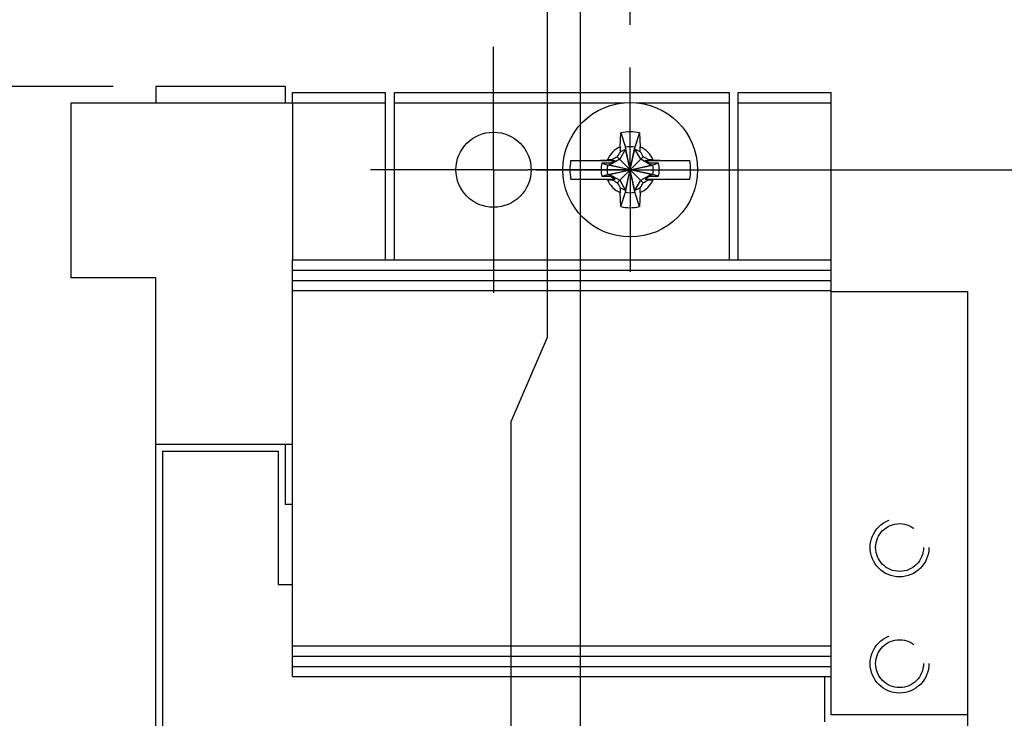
# Model space of a CAD drawing. Header units: inches. Extents: x 0 to 34, y 0 to 22.
# Tile 20 of 35: x 3.4 to 4.9, y 17.9 to 18.9. Entities that reach past the tile are written whole.
import ezdxf

# ---------------------------------------------------------------- set-up
doc = ezdxf.new("R2010")
doc.units = ezdxf.units.IN
doc.header["$LTSCALE"] = 1.87
doc.header["$MEASUREMENT"] = 0
doc.linetypes.add('CENTER', pattern=[0.6, 0.375, -0.075, 0.075, -0.075])
doc.linetypes.add('HIDDEN', pattern=[0.2, 0.1, -0.1])
doc.layers.get('0').update_dxf_attribs({"linetype": 'CONTINUOUS'})
for name, color, linetype in [('02___PRT_ALL_AXES', 7, 'CONTINUOUS'), ('DEFAULT_1', 7, 'CENTER'), ('DIMENSIONS', 7, 'CONTINUOUS'), ('HANDLES', 7, 'CONTINUOUS')]:
    doc.layers.add(name, color=color, linetype=linetype)
doc.styles.get("Standard").update_dxf_attribs({"font": 'txt', "width": 0.8})
doc.dimstyles.new('DIMSTYLE_1', dxfattribs={"dimtxt": 0.125, "dimasz": 0.18, "dimexe": 0.125, "dimexo": 0.0625, "dimgap": 0.09, "dimtad": 0, "dimtih": 1, "dimtoh": 1, "dimdec": 3, "dimzin": 4, "dimdsep": 46, "dimtxsty": 'STANDARD', "dimblk": '_FILLED', "dimblk1": '_FILLED', "dimblk2": '_FILLED', "dimcen": 0.09, "dimadec": 0, "dimazin": 0, "dimtp": 0.005, "dimtm": 0.005, "dimtfac": 1, "dimtdec": 3, "dimtofl": 0, "dimtmove": 0, "dimatfit": 3, "dimldrblk": '_FILLED', "dimfxl": 1, "dimtolj": 1, "dimtzin": 4, "dimarcsym": 0})

# ---------------------------------------------------------------- blocks, each defined once
blk = doc.blocks.new('*D12')
at = {"layer": 'DIMENSIONS', "color": 2, "linetype": 'CONTINUOUS'}
blk.add_line((4.1863, 18.6708), (5.4053, 18.6708), dxfattribs=at)
at = {"layer": 'DIMENSIONS', "color": 2, "linetype": 'CONTINUOUS', "insert": (5.4678, 18.7333), "char_height": 0.125, "width": 0.8, "attachment_point": 1, "line_spacing_factor": 0.9}
blk.add_mtext('10.072\\P[255.83]', dxfattribs=at)
blk = doc.blocks.new('_FILLED')
at = {"color": 0, "linetype": 'BYBLOCK'}
blk.add_solid([(0, 0), (-1, 0.1736), (-1, -0.1736)], dxfattribs=at)
blk = doc.blocks.new('*D13')
at = {"layer": 'DIMENSIONS', "color": 2, "linetype": 'CONTINUOUS'}
blk.add_line((3.5673, 18.7928), (2.9125, 18.7928), dxfattribs=at)
at = {"layer": 'DIMENSIONS', "color": 2, "linetype": 'CONTINUOUS', "insert": (2.65, 18.8553), "char_height": 0.125, "width": 0.8, "attachment_point": 3, "line_spacing_factor": 0.9}
blk.add_mtext('10.194\\P[258.93]', dxfattribs=at)
blk = doc.blocks.new('*D16')
at = {"layer": 'DIMENSIONS', "color": 2, "linetype": 'CONTINUOUS'}
for p, q in [((3.9657, 19.1486), (3.9657, 19.3803)), ((4.1238, 19.0409), (3.9657, 19.1486)), ((4.1238, 18.9133), (4.1238, 19.0409))]:
    blk.add_line(p, q, dxfattribs=at)
at = {"layer": 'DIMENSIONS', "color": 2, "linetype": 'CONTINUOUS', "insert": (3.9032, 19.4428), "char_height": 0.125, "width": 0.825, "attachment_point": 1, "rotation": 90, "line_spacing_factor": 0.9}
blk.add_mtext('.000{\\Ftxt.shx;\\W1.000000;\\H0.125000; }[0]', dxfattribs=at)
blk = doc.blocks.new('*D17')
at = {"layer": 'DIMENSIONS', "color": 2, "linetype": 'CONTINUOUS'}
for p, q in [((4.7411, 19.2501), (4.7411, 19.3803)), ((4.3238, 18.9978), (4.7411, 19.2501)), ((4.3238, 18.8829), (4.3238, 18.9978))]:
    blk.add_line(p, q, dxfattribs=at)
at = {"layer": 'DIMENSIONS', "color": 2, "linetype": 'CONTINUOUS', "insert": (4.6786, 19.4428), "char_height": 0.125, "width": 1.125, "attachment_point": 1, "rotation": 90, "line_spacing_factor": 0.9}
blk.add_mtext('.200{\\Ftxt.shx;\\W1.000000;\\H0.125000; }[5.08]', dxfattribs=at)
blk = doc.blocks.new('*D18')
at = {"layer": 'DIMENSIONS', "color": 2, "linetype": 'CONTINUOUS'}
for p, q in [((4.2026, 18.4255), (4.2026, 19.3803)), ((4.1498, 18.3024), (4.2026, 18.4255)), ((4.1498, 14.4143), (4.1498, 18.3024))]:
    blk.add_line(p, q, dxfattribs=at)
at = {"layer": 'DIMENSIONS', "color": 2, "linetype": 'CONTINUOUS', "insert": (4.1401, 19.4428), "char_height": 0.125, "width": 1.125, "attachment_point": 1, "rotation": 90, "line_spacing_factor": 0.9}
blk.add_mtext('.026{\\Ftxt.shx;\\W1.000000;\\H0.125000; }[0.66]', dxfattribs=at)
blk = doc.blocks.new('*D19')
at = {"layer": 'DIMENSIONS', "color": 2, "linetype": 'CONTINUOUS'}
for p, q in [((4.4242, 19.2378), (4.4242, 19.3803)), ((4.2511, 19.0901), (4.4242, 19.2378)), ((4.2511, 14.7926), (4.2511, 19.0901))]:
    blk.add_line(p, q, dxfattribs=at)
at = {"layer": 'DIMENSIONS', "color": 2, "linetype": 'CONTINUOUS', "insert": (4.3617, 19.4428), "char_height": 0.125, "width": 1.125, "attachment_point": 1, "rotation": 90, "line_spacing_factor": 0.9}
blk.add_mtext('.127{\\Ftxt.shx;\\W1.000000;\\H0.125000; }[3.23]', dxfattribs=at)

msp = doc.modelspace()

# ---------------------------------------------------------------- linework, layer by layer
at = {"color": 7, "linetype": 'CONTINUOUS'}
for p, q in [((3.6298, 18.7928), (3.6298, 18.7688)), ((3.8188, 18.7928), (3.6298, 18.7928)), ((3.8188, 18.7928), (3.8188, 18.7688)), ((3.5058, 18.5128), (3.5058, 18.7688)), ((3.5058, 18.7688), (3.8298, 18.7688)), ((3.8298, 18.7688), (3.8298, 18.5388)), ((4.3093, 18.7043), (4.3102, 18.7247)), ((4.3102, 18.7247), (4.3169, 18.7037)), ((4.3374, 18.7247), (4.3307, 18.7037)), ((4.3374, 18.7247), (4.3383, 18.7043)), ((4.3169, 18.701), (4.3084, 18.6862)), ((4.3091, 18.6971), (4.3169, 18.701)), ((4.3169, 18.6378), (4.3307, 18.7037)), ((4.3169, 18.7037), (4.3169, 18.701)), ((4.3307, 18.6378), (4.3169, 18.7037)), ((4.3169, 18.6406), (4.3307, 18.701)), ((4.3307, 18.6406), (4.3169, 18.701)), ((4.3307, 18.701), (4.3307, 18.7037)), ((4.3392, 18.6862), (4.3307, 18.701)), ((4.3385, 18.6971), (4.3307, 18.701)), ((4.2367, 18.6844), (4.3019, 18.6844)), ((4.2699, 18.6844), (4.2903, 18.6853)), ((4.3084, 18.6862), (4.2936, 18.6777)), ((4.2949, 18.6804), (4.3019, 18.6844)), ((4.2969, 18.6844), (4.2974, 18.6855)), ((4.3048, 18.6518), (4.3428, 18.6898)), ((4.3428, 18.6518), (4.3048, 18.6898)), ((4.354, 18.6777), (4.3392, 18.6862)), ((4.3527, 18.6804), (4.3457, 18.6844)), ((4.3457, 18.6844), (4.4109, 18.6844)), ((4.3502, 18.6855), (4.3507, 18.6844)), ((4.3573, 18.6853), (4.3777, 18.6844)), ((4.2949, 18.6804), (4.2824, 18.6804)), ((4.2824, 18.6804), (4.2909, 18.6777)), ((4.2909, 18.6639), (4.3568, 18.6777)), ((4.2936, 18.6777), (4.2909, 18.6777)), ((4.3568, 18.6639), (4.2909, 18.6777)), ((4.2936, 18.6777), (4.2949, 18.6804)), ((4.2936, 18.6639), (4.354, 18.6777)), ((4.354, 18.6639), (4.2936, 18.6777)), ((4.3527, 18.6804), (4.354, 18.6777)), ((4.3652, 18.6804), (4.3527, 18.6804)), ((4.3568, 18.6777), (4.354, 18.6777)), ((4.3652, 18.6804), (4.3568, 18.6777)), ((4.2367, 18.6571), (4.3019, 18.6571)), ((4.2903, 18.6562), (4.2699, 18.6571)), ((4.2824, 18.6612), (4.2909, 18.6639)), ((4.2824, 18.6612), (4.2949, 18.6612)), ((4.2909, 18.6639), (4.2936, 18.6639)), ((4.2949, 18.6612), (4.2936, 18.6639)), ((4.2936, 18.6639), (4.3084, 18.6554)), ((4.2949, 18.6612), (4.3019, 18.6571)), ((4.2974, 18.6561), (4.2969, 18.6571)), ((4.3084, 18.6554), (4.3169, 18.6406)), ((4.3307, 18.6406), (4.3392, 18.6554)), ((4.3392, 18.6554), (4.354, 18.6639)), ((4.3527, 18.6612), (4.3457, 18.6571)), ((4.3457, 18.6571), (4.4109, 18.6571)), ((4.3507, 18.6571), (4.3502, 18.6561)), ((4.354, 18.6639), (4.3527, 18.6612)), ((4.3527, 18.6612), (4.3652, 18.6612)), ((4.354, 18.6639), (4.3568, 18.6639)), ((4.3652, 18.6612), (4.3568, 18.6639)), ((4.3777, 18.6571), (4.3573, 18.6562)), ((4.3169, 18.6406), (4.3091, 18.6444)), ((4.3169, 18.6406), (4.3169, 18.6378)), ((4.3385, 18.6444), (4.3307, 18.6406)), ((4.3307, 18.6378), (4.3307, 18.6406)), ((4.3102, 18.6169), (4.3093, 18.6372)), ((4.3102, 18.6169), (4.3169, 18.6378)), ((4.3374, 18.6169), (4.3307, 18.6378)), ((4.3383, 18.6372), (4.3374, 18.6169)), ((3.6298, 18.5128), (3.5058, 18.5128)), ((3.6298, 8.4768), (3.6298, 18.5128)), ((4.6178, 18.4928), (4.8178, 18.4928)), ((4.8178, 8.4768), (4.8178, 18.4928)), ((3.8298, 18.2688), (3.6298, 18.2688)), ((3.8188, 18.2688), (3.8188, 18.1808)), ((3.6398, 18.2588), (3.6398, 8.5068)), ((3.6398, 18.2588), (3.8088, 18.2588)), ((3.8088, 18.2588), (3.8088, 18.0638)), ((3.8298, 18.1808), (3.8188, 18.1808)), ((3.8088, 18.0638), (3.8298, 18.0638)), ((4.6078, 17.9288), (4.6078, 17.8628)), ((4.6178, 17.8728), (4.6178, 17.9288)), ((4.8178, 17.8728), (4.6178, 17.8728))]:
    msp.add_line(p, q, dxfattribs=at)
msp.add_circle((4.3238, 18.6708), 0.0984, dxfattribs=at)
for centre, radius, start, end in [((4.3238, 18.6708), 0.0556, 75.8131, 104.1869), ((4.3238, 18.6708), 0.0365, 113.4465, 156.5535), ((6.0233, 17.6896), 1.9884, 149.5553, 149.8007), ((5.4995, 18.6718), 1.1907, 178.4345, 178.7793), ((4.3238, 18.6708), 0.0337, 78.1893, 101.8107), ((3.1533, 18.6719), 1.1855, 1.2199, 1.5662), ((4.3238, 18.6708), 0.0365, 23.4465, 66.5535), ((2.6277, 17.6916), 1.9845, 30.199, 30.4449), ((4.3238, 18.6708), 0.0882, 171.1042, 188.8958), ((4.3227, 17.5003), 1.1855, 91.2199, 91.5662), ((5.303, 16.9746), 1.9845, 120.199, 120.4449), ((3.3427, 16.9713), 1.9884, 59.5553, 59.8007), ((4.3248, 17.4951), 1.1907, 88.4345, 88.7793), ((4.3238, 18.6708), 0.0882, 351.1042, 8.8958), ((4.3234, 18.6708), 0.0422, 166.8252, 193.1748), ((4.3238, 18.6708), 0.0337, 168.1893, 191.8107), ((4.3238, 18.6708), 0.0337, 348.1893, 11.8107), ((4.3242, 18.6708), 0.0422, 346.8252, 13.1748), ((4.3228, 19.8465), 1.1907, 268.4345, 268.7793), ((4.3238, 18.6708), 0.0365, 203.4465, 246.5535), ((5.305, 20.3703), 1.9884, 239.5553, 239.8007), ((4.3238, 18.6708), 0.0365, 293.4465, 336.5535), ((3.3446, 20.3669), 1.9845, 300.199, 300.4449), ((4.3249, 19.8413), 1.1855, 271.2199, 271.5662), ((6.02, 19.65), 1.9845, 210.199, 210.4449), ((5.4943, 18.6696), 1.1855, 181.2199, 181.5662), ((3.1481, 18.6698), 1.1907, 358.4345, 358.7793), ((2.6243, 19.6519), 1.9884, 329.5553, 329.8007), ((4.3238, 18.6708), 0.0337, 258.1893, 281.8107), ((4.3238, 18.6708), 0.0556, 255.8131, 284.1869)]:
    msp.add_arc(centre, radius, start, end, dxfattribs=at)
at = {"layer": '02___PRT_ALL_AXES', "color": 8, "linetype": 'HIDDEN'}
for centre, radius in [((4.7178, 18.1178), 0.043), ((4.7178, 18.1178), 0.035), ((4.7178, 17.9478), 0.043), ((4.7178, 17.9478), 0.035)]:
    msp.add_circle(centre, radius, dxfattribs=at)
at = {"layer": 'DEFAULT_1', "color": 7, "linetype": 'CENTER'}
for p, q in [((4.1238, 18.6708), (4.1238, 18.8508)), ((4.3238, 18.6708), (4.3238, 18.8204)), ((4.1238, 18.6708), (3.9438, 18.6708)), ((4.1238, 18.6708), (4.1238, 18.4908)), ((4.1238, 18.6708), (4.1742, 18.6708)), ((4.3238, 18.6708), (4.1742, 18.6708)), ((4.3238, 18.6708), (4.3238, 18.5212)), ((4.3238, 18.6708), (4.4734, 18.6708))]:
    msp.add_line(p, q, dxfattribs=at)
at = {"layer": 'HANDLES', "color": 7, "linetype": 'CONTINUOUS'}
for p, q in [((3.8298, 18.7688), (3.8298, 18.7838)), ((3.8298, 18.7838), (3.9658, 18.7838)), ((3.9658, 18.5388), (3.9658, 18.7838)), ((3.9788, 18.5388), (3.9788, 18.7838)), ((3.9788, 18.7838), (4.4688, 18.7838)), ((4.4688, 18.5388), (4.4688, 18.7838)), ((4.4818, 18.5388), (4.4818, 18.7838)), ((4.4818, 18.7838), (4.6178, 18.7838)), ((4.6178, 17.9288), (4.6178, 18.7838)), ((3.8298, 18.7688), (3.9658, 18.7688)), ((3.9788, 18.7688), (4.3149, 18.7688)), ((4.3327, 18.7688), (4.4688, 18.7688)), ((4.4818, 18.7688), (4.6178, 18.7688)), ((3.8298, 17.9288), (3.8298, 18.5388)), ((3.8298, 18.5388), (4.6178, 18.5388)), ((3.8298, 18.5238), (4.6178, 18.5238)), ((3.8298, 18.5088), (4.6178, 18.5088)), ((3.8298, 18.4938), (4.6178, 18.4938)), ((3.8298, 17.9738), (4.6178, 17.9738)), ((3.8298, 17.9588), (4.6178, 17.9588)), ((3.8298, 17.9438), (4.6178, 17.9438)), ((3.8298, 17.9288), (4.6178, 17.9288))]:
    msp.add_line(p, q, dxfattribs=at)
msp.add_circle((4.1238, 18.6708), 0.055, dxfattribs=at)

# ---------------------------------------------------------------- dimensions: what is measured, and where the dimension line sits
at = {"layer": 'DIMENSIONS', "color": 2, "linetype": 'CONTINUOUS'}
for feature_location, offset, origin, picture, middle in [((4.3238076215, 18.8828831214), (0.417310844, 0.4973937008), (4.1238076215, 18.8203831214), '*D17', (4.7411184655, 20.0052768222)), ((4.1498076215, 14.4142768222), (0.052819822, 4.966), (4.1238076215, 14.3517768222), '*D18', (4.2026274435, 20.0052768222)), ((4.25114, 14.79255), (0.17304, 4.58772), (4.12381, 16.73712), '*D19', (4.42418, 20.00528)), ((4.1238076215, 18.9132768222), (-0.1581162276, 0.467), (4.1238076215, 18.8507768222), '*D16', (3.9656913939, 19.8552768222)), ((3.5673, 18.7928), (-0.6548, 0), (3.6298, 8.5988), '*D13', (2.45, 18.699)), ((4.1863, 18.6708), (1.219, 0), (3.9438, 8.5988), '*D12', (5.8678, 18.577))]:
    dim = msp.add_ordinate_dim(feature_location=feature_location, offset=offset, dtype=0, origin=origin, dimstyle='DIMSTYLE_1', override={"dimtad": 1, "dimtih": 0, "dimtoh": 0}, dxfattribs=at)
    dim.commit()
    dim.dimension.update_dxf_attribs({"geometry": picture, "text_midpoint": middle})

doc.saveas('drawing.dxf')
